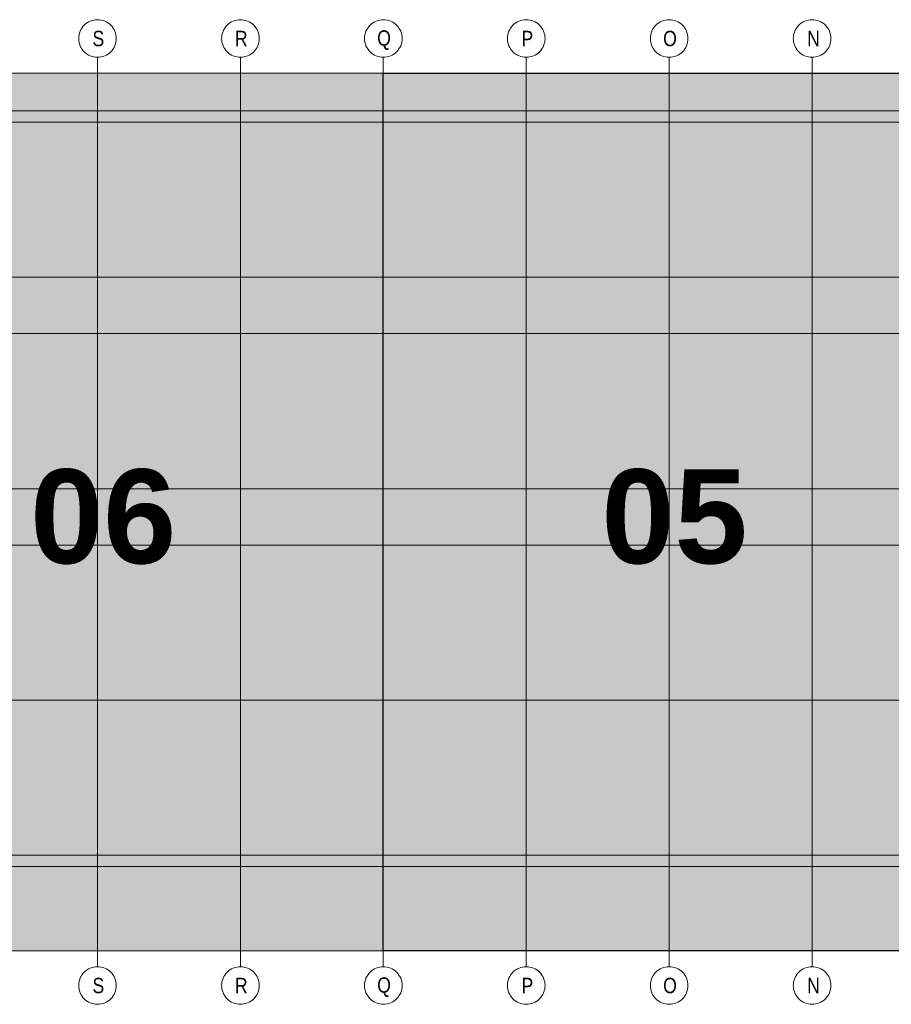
# Model space of a CAD drawing. Extents: x -720 to 300, y 62 to 1107.
# Tile 50 of 250: x 152 to 192, y 238 to 282. Entities that reach past the tile are written whole.
import ezdxf
from ezdxf.lldxf.tags import DXFTag

# ---------------------------------------------------------------- set-up
doc = ezdxf.new("R2010")
doc.units = 0
doc.layers.get('0').update_dxf_attribs({"lineweight": 35})
doc.layers.add('PK_LP', color=7, linetype='Continuous', lineweight=9)
doc.layers.add('PK_LP_Achsen', color=7, linetype='STRICHPUNKT2', lineweight=5)
doc.layers.add('PK_LP_T05', color=4, linetype='Continuous', lineweight=9, true_color=0x00ffff)
doc.layers.add('PK_LP_T05_Rest', color=9, linetype='Continuous', lineweight=9, true_color=0x808080)
doc.styles.get("Standard").update_dxf_attribs({"font": 'ARIALN.TTF'})
tags = doc.linetypes.add('grob', pattern=[14, 3, -8, 3]).pattern_tags.tags
tags[8:9] = [DXFTag(74, 4), DXFTag(75, 0), DXFTag(340, '0'), DXFTag(46, 0.0), DXFTag(50, 0.0), DXFTag(44, 0.0), DXFTag(45, 0.0)]
tags[6:7] = [DXFTag(74, 4), DXFTag(75, 0), DXFTag(340, '0'), DXFTag(46, 0.0), DXFTag(50, 0.0), DXFTag(44, 0.0), DXFTag(45, 0.0)]
tags[4:5] = [DXFTag(74, 4), DXFTag(75, 0), DXFTag(340, '0'), DXFTag(46, 0.0), DXFTag(50, 0.0), DXFTag(44, 0.0), DXFTag(45, 0.0)]
tags = doc.linetypes.add('STRICHPUNKT2', pattern=[12.7, 6.35, -3.175, 0, -3.175]).pattern_tags.tags
tags[10:11] = [DXFTag(74, 4), DXFTag(75, 0), DXFTag(340, '0'), DXFTag(46, 0.0), DXFTag(50, 0.0), DXFTag(44, 0.0), DXFTag(45, 0.0)]
tags[8:9] = [DXFTag(74, 4), DXFTag(75, 0), DXFTag(340, '0'), DXFTag(46, 0.0), DXFTag(50, 0.0), DXFTag(44, 0.0), DXFTag(45, 0.0)]
tags[6:7] = [DXFTag(74, 4), DXFTag(75, 0), DXFTag(340, '0'), DXFTag(46, 0.0), DXFTag(50, 0.0), DXFTag(44, 0.0), DXFTag(45, 0.0)]
tags[4:5] = [DXFTag(74, 4), DXFTag(75, 0), DXFTag(340, '0'), DXFTag(46, 0.0), DXFTag(50, 0.0), DXFTag(44, 0.0), DXFTag(45, 0.0)]

# ---------------------------------------------------------------- blocks, each defined once
blk = doc.blocks.new('Blockreferenz-A06G9FG98I')
at = {"color": 0, "linetype": 'ByBlock', "lineweight": -2, "ltscale": 0.13}
blk.add_solid([(168.848, 240.014), (168.848, 279.685), (194.688, 240.014), (194.688, 279.685)], dxfattribs=at)
at = {"layer": 'PK_LP', "linetype": 'grob', "lineweight": 5, "ltscale": 0.13}
for p, q in [((143.008, 279.685), (168.848, 279.685)), ((168.848, 279.685), (168.848, 240.014)), ((168.848, 240.014), (143.008, 240.014))]:
    blk.add_line(p, q, dxfattribs=at)
at = {"layer": 'PK_LP', "linetype": 'grob', "lineweight": 30, "ltscale": 0.3}
for p, q in [((168.848, 279.685), (194.688, 279.685)), ((168.848, 240.014), (168.848, 279.685)), ((194.688, 240.014), (168.848, 240.014))]:
    blk.add_line(p, q, dxfattribs=at)
at = {"layer": 'PK_LP', "linetype": 'ByBlock', "lineweight": -2, "ltscale": 0.13}
blk.add_line((168.848, 240.014), (168.848, 279.685), dxfattribs=at)
at = {"layer": 'PK_LP', "linetype": 'ByBlock', "lineweight": 13, "ltscale": 0.13}
for p, q in [((208.206, 277.985), (143.516, 277.985)), ((142.501, 243.82), (195.196, 243.82))]:
    blk.add_line(p, q, dxfattribs=at)
at = {"layer": 'PK_LP_Achsen', "linetype": 'ByBlock', "ltscale": 0.13}
for p, q in [((155.222, 281.73), (155.271, 281.797)), ((155.271, 281.797), (155.327, 281.859)), ((155.327, 281.859), (155.389, 281.915)), ((155.389, 281.915), (155.456, 281.964)), ((155.456, 281.964), (155.528, 282.007)), ((155.528, 282.007), (155.603, 282.043)), ((155.603, 282.043), (155.682, 282.071)), ((155.682, 282.071), (155.763, 282.091)), ((155.763, 282.091), (155.845, 282.103)), ((155.845, 282.103), (155.928, 282.108)), ((155.928, 282.108), (156.012, 282.103)), ((156.012, 282.103), (156.094, 282.091)), ((156.094, 282.091), (156.175, 282.071)), ((156.175, 282.071), (156.254, 282.043)), ((156.254, 282.043), (156.329, 282.007)), ((156.329, 282.007), (156.401, 281.964)), ((156.401, 281.964), (156.468, 281.915)), ((156.468, 281.915), (156.529, 281.859)), ((156.529, 281.859), (156.585, 281.797)), ((156.585, 281.797), (156.635, 281.73)), ((161.682, 281.73), (161.731, 281.797)), ((161.731, 281.797), (161.787, 281.859)), ((161.787, 281.859), (161.849, 281.915)), ((161.849, 281.915), (161.916, 281.964)), ((161.916, 281.964), (161.988, 282.007)), ((161.988, 282.007), (162.063, 282.043)), ((162.063, 282.043), (162.142, 282.071)), ((162.142, 282.071), (162.223, 282.091)), ((162.223, 282.091), (162.305, 282.103)), ((162.305, 282.103), (162.388, 282.108)), ((162.388, 282.108), (162.472, 282.103)), ((162.472, 282.103), (162.554, 282.091)), ((162.554, 282.091), (162.635, 282.071)), ((162.635, 282.071), (162.714, 282.043)), ((162.714, 282.043), (162.789, 282.007)), ((162.789, 282.007), (162.861, 281.964)), ((162.861, 281.964), (162.928, 281.915)), ((162.928, 281.915), (162.989, 281.859)), ((162.989, 281.859), (163.045, 281.797)), ((163.045, 281.797), (163.095, 281.73)), ((168.142, 281.73), (168.191, 281.797)), ((168.191, 281.797), (168.247, 281.859)), ((168.247, 281.859), (168.309, 281.915)), ((168.309, 281.915), (168.376, 281.964)), ((168.376, 281.964), (168.448, 282.007)), ((168.448, 282.007), (168.523, 282.043)), ((168.523, 282.043), (168.602, 282.071)), ((168.602, 282.071), (168.683, 282.091)), ((168.683, 282.091), (168.765, 282.103)), ((168.765, 282.103), (168.848, 282.108)), ((168.848, 282.108), (168.932, 282.103)), ((168.932, 282.103), (169.014, 282.091)), ((169.014, 282.091), (169.095, 282.071)), ((169.095, 282.071), (169.174, 282.043)), ((169.174, 282.043), (169.249, 282.007)), ((169.249, 282.007), (169.321, 281.964)), ((169.321, 281.964), (169.388, 281.915)), ((169.388, 281.915), (169.449, 281.859)), ((169.449, 281.859), (169.505, 281.797)), ((169.505, 281.797), (169.555, 281.73)), ((174.602, 281.73), (174.651, 281.797)), ((174.651, 281.797), (174.707, 281.859)), ((174.707, 281.859), (174.769, 281.915)), ((174.769, 281.915), (174.836, 281.964)), ((174.836, 281.964), (174.908, 282.007)), ((174.908, 282.007), (174.983, 282.043)), ((174.983, 282.043), (175.062, 282.071)), ((175.062, 282.071), (175.143, 282.091)), ((175.143, 282.091), (175.225, 282.103)), ((175.225, 282.103), (175.308, 282.108)), ((175.308, 282.108), (175.392, 282.103)), ((175.392, 282.103), (175.474, 282.091)), ((175.474, 282.091), (175.555, 282.071)), ((175.555, 282.071), (175.634, 282.043)), ((175.634, 282.043), (175.709, 282.007)), ((175.709, 282.007), (175.781, 281.964)), ((175.781, 281.964), (175.848, 281.915)), ((175.848, 281.915), (175.909, 281.859)), ((175.909, 281.859), (175.965, 281.797)), ((175.965, 281.797), (176.015, 281.73)), ((181.062, 281.73), (181.111, 281.797)), ((181.111, 281.797), (181.167, 281.859)), ((181.167, 281.859), (181.229, 281.915)), ((181.229, 281.915), (181.296, 281.964)), ((181.296, 281.964), (181.368, 282.007)), ((181.368, 282.007), (181.443, 282.043)), ((181.443, 282.043), (181.522, 282.071)), ((181.522, 282.071), (181.603, 282.091)), ((181.603, 282.091), (181.685, 282.103)), ((181.685, 282.103), (181.768, 282.108)), ((181.768, 282.108), (181.852, 282.103)), ((181.852, 282.103), (181.934, 282.091)), ((181.934, 282.091), (182.015, 282.071)), ((182.015, 282.071), (182.094, 282.043)), ((182.094, 282.043), (182.169, 282.007)), ((182.169, 282.007), (182.241, 281.964)), ((182.241, 281.964), (182.308, 281.915)), ((182.308, 281.915), (182.369, 281.859)), ((182.369, 281.859), (182.425, 281.797)), ((182.425, 281.797), (182.475, 281.73)), ((187.522, 281.73), (187.571, 281.797)), ((187.571, 281.797), (187.627, 281.859)), ((187.627, 281.859), (187.689, 281.915)), ((187.689, 281.915), (187.756, 281.964)), ((187.756, 281.964), (187.828, 282.007)), ((187.828, 282.007), (187.903, 282.043)), ((187.903, 282.043), (187.982, 282.071)), ((187.982, 282.071), (188.063, 282.091)), ((188.063, 282.091), (188.145, 282.103)), ((188.145, 282.103), (188.228, 282.108)), ((188.228, 282.108), (188.312, 282.103)), ((188.312, 282.103), (188.394, 282.091)), ((188.394, 282.091), (188.475, 282.071)), ((188.475, 282.071), (188.554, 282.043)), ((188.554, 282.043), (188.629, 282.007)), ((188.629, 282.007), (188.701, 281.964)), ((188.701, 281.964), (188.768, 281.915)), ((188.768, 281.915), (188.829, 281.859)), ((188.829, 281.859), (188.885, 281.797)), ((188.885, 281.797), (188.935, 281.73)), ((155.083, 281.341), (155.095, 281.423)), ((155.095, 281.423), (155.115, 281.504)), ((155.115, 281.504), (155.143, 281.583)), ((155.143, 281.583), (155.179, 281.658)), ((155.179, 281.658), (155.222, 281.73)), ((156.635, 281.73), (156.678, 281.658)), ((156.678, 281.658), (156.714, 281.583)), ((156.714, 281.583), (156.742, 281.504)), ((156.742, 281.504), (156.762, 281.423)), ((156.762, 281.423), (156.774, 281.341)), ((161.543, 281.341), (161.555, 281.423)), ((161.555, 281.423), (161.575, 281.504)), ((161.575, 281.504), (161.603, 281.583)), ((161.603, 281.583), (161.639, 281.658)), ((161.639, 281.658), (161.682, 281.73)), ((163.095, 281.73), (163.138, 281.658)), ((163.138, 281.658), (163.174, 281.583)), ((163.174, 281.583), (163.202, 281.504)), ((163.202, 281.504), (163.222, 281.423)), ((163.222, 281.423), (163.234, 281.341)), ((168.003, 281.341), (168.015, 281.423)), ((168.015, 281.423), (168.035, 281.504)), ((168.035, 281.504), (168.063, 281.583)), ((168.063, 281.583), (168.099, 281.658)), ((168.099, 281.658), (168.142, 281.73)), ((169.555, 281.73), (169.598, 281.658)), ((169.598, 281.658), (169.634, 281.583)), ((169.634, 281.583), (169.662, 281.504)), ((169.662, 281.504), (169.682, 281.423)), ((169.682, 281.423), (169.694, 281.341)), ((174.463, 281.341), (174.475, 281.423)), ((174.475, 281.423), (174.495, 281.504)), ((174.495, 281.504), (174.523, 281.583)), ((174.523, 281.583), (174.559, 281.658)), ((174.559, 281.658), (174.602, 281.73)), ((176.015, 281.73), (176.058, 281.658)), ((176.058, 281.658), (176.094, 281.583)), ((176.094, 281.583), (176.122, 281.504)), ((176.122, 281.504), (176.142, 281.423)), ((176.142, 281.423), (176.154, 281.341)), ((180.923, 281.341), (180.935, 281.423)), ((180.935, 281.423), (180.955, 281.504)), ((180.955, 281.504), (180.983, 281.583)), ((180.983, 281.583), (181.019, 281.658)), ((181.019, 281.658), (181.062, 281.73)), ((182.475, 281.73), (182.518, 281.658)), ((182.518, 281.658), (182.554, 281.583)), ((182.554, 281.583), (182.582, 281.504)), ((182.582, 281.504), (182.602, 281.423)), ((182.602, 281.423), (182.614, 281.341)), ((187.383, 281.341), (187.395, 281.423)), ((187.395, 281.423), (187.415, 281.504)), ((187.415, 281.504), (187.443, 281.583)), ((187.443, 281.583), (187.479, 281.658)), ((187.479, 281.658), (187.522, 281.73)), ((188.935, 281.73), (188.978, 281.658)), ((188.978, 281.658), (189.014, 281.583)), ((189.014, 281.583), (189.042, 281.504)), ((189.042, 281.504), (189.062, 281.423)), ((189.062, 281.423), (189.074, 281.341)), ((155.078, 281.258), (155.083, 281.341)), ((155.083, 281.174), (155.078, 281.258)), ((155.095, 281.092), (155.083, 281.174)), ((155.115, 281.011), (155.095, 281.092)), ((155.143, 280.932), (155.115, 281.011)), ((155.179, 280.857), (155.143, 280.932)), ((156.714, 280.932), (156.678, 280.857)), ((156.742, 281.011), (156.714, 280.932)), ((156.762, 281.092), (156.742, 281.011)), ((156.774, 281.174), (156.762, 281.092)), ((156.774, 281.341), (156.778, 281.258)), ((156.778, 281.258), (156.774, 281.174)), ((161.538, 281.258), (161.543, 281.341)), ((161.543, 281.174), (161.538, 281.258)), ((161.555, 281.092), (161.543, 281.174)), ((161.575, 281.011), (161.555, 281.092)), ((161.603, 280.932), (161.575, 281.011)), ((161.639, 280.857), (161.603, 280.932)), ((163.174, 280.932), (163.138, 280.857)), ((163.202, 281.011), (163.174, 280.932)), ((163.222, 281.092), (163.202, 281.011)), ((163.234, 281.174), (163.222, 281.092)), ((163.234, 281.341), (163.238, 281.258)), ((163.238, 281.258), (163.234, 281.174)), ((167.998, 281.258), (168.003, 281.341)), ((168.003, 281.174), (167.998, 281.258)), ((168.015, 281.092), (168.003, 281.174)), ((168.035, 281.011), (168.015, 281.092)), ((168.063, 280.932), (168.035, 281.011)), ((168.099, 280.857), (168.063, 280.932)), ((169.634, 280.932), (169.598, 280.857)), ((169.662, 281.011), (169.634, 280.932)), ((169.682, 281.092), (169.662, 281.011)), ((169.694, 281.174), (169.682, 281.092)), ((169.694, 281.341), (169.698, 281.258)), ((169.698, 281.258), (169.694, 281.174)), ((174.458, 281.258), (174.463, 281.341)), ((174.463, 281.174), (174.458, 281.258)), ((174.475, 281.092), (174.463, 281.174)), ((174.495, 281.011), (174.475, 281.092)), ((174.523, 280.932), (174.495, 281.011)), ((174.559, 280.857), (174.523, 280.932)), ((176.094, 280.932), (176.058, 280.857)), ((176.122, 281.011), (176.094, 280.932)), ((176.142, 281.092), (176.122, 281.011)), ((176.154, 281.174), (176.142, 281.092)), ((176.154, 281.341), (176.158, 281.258)), ((176.158, 281.258), (176.154, 281.174)), ((180.918, 281.258), (180.923, 281.341)), ((180.923, 281.174), (180.918, 281.258)), ((180.935, 281.092), (180.923, 281.174)), ((180.955, 281.011), (180.935, 281.092)), ((180.983, 280.932), (180.955, 281.011)), ((181.019, 280.857), (180.983, 280.932)), ((182.554, 280.932), (182.518, 280.857)), ((182.582, 281.011), (182.554, 280.932)), ((182.602, 281.092), (182.582, 281.011)), ((182.614, 281.174), (182.602, 281.092)), ((182.614, 281.341), (182.618, 281.258)), ((182.618, 281.258), (182.614, 281.174)), ((187.378, 281.258), (187.383, 281.341)), ((187.383, 281.174), (187.378, 281.258)), ((187.395, 281.092), (187.383, 281.174)), ((187.415, 281.011), (187.395, 281.092)), ((187.443, 280.932), (187.415, 281.011)), ((187.479, 280.857), (187.443, 280.932)), ((189.014, 280.932), (188.978, 280.857)), ((189.042, 281.011), (189.014, 280.932)), ((189.062, 281.092), (189.042, 281.011)), ((189.074, 281.174), (189.062, 281.092)), ((189.074, 281.341), (189.078, 281.258)), ((189.078, 281.258), (189.074, 281.174)), ((155.222, 280.785), (155.179, 280.857)), ((155.271, 280.718), (155.222, 280.785)), ((155.327, 280.656), (155.271, 280.718)), ((155.389, 280.6), (155.327, 280.656)), ((155.456, 280.551), (155.389, 280.6)), ((155.528, 280.508), (155.456, 280.551)), ((155.603, 280.472), (155.528, 280.508)), ((155.682, 280.444), (155.603, 280.472)), ((156.254, 280.472), (156.175, 280.444)), ((156.329, 280.508), (156.254, 280.472)), ((156.401, 280.551), (156.329, 280.508)), ((156.468, 280.6), (156.401, 280.551)), ((156.529, 280.656), (156.468, 280.6)), ((156.585, 280.718), (156.529, 280.656)), ((156.635, 280.785), (156.585, 280.718)), ((156.678, 280.857), (156.635, 280.785)), ((161.682, 280.785), (161.639, 280.857)), ((161.731, 280.718), (161.682, 280.785)), ((161.787, 280.656), (161.731, 280.718)), ((161.849, 280.6), (161.787, 280.656)), ((161.916, 280.551), (161.849, 280.6)), ((161.988, 280.508), (161.916, 280.551)), ((162.063, 280.472), (161.988, 280.508)), ((162.142, 280.444), (162.063, 280.472)), ((162.714, 280.472), (162.635, 280.444)), ((162.789, 280.508), (162.714, 280.472)), ((162.861, 280.551), (162.789, 280.508)), ((162.928, 280.6), (162.861, 280.551)), ((162.989, 280.656), (162.928, 280.6)), ((163.045, 280.718), (162.989, 280.656)), ((163.095, 280.785), (163.045, 280.718)), ((163.138, 280.857), (163.095, 280.785)), ((168.142, 280.785), (168.099, 280.857)), ((168.191, 280.718), (168.142, 280.785)), ((168.247, 280.656), (168.191, 280.718)), ((168.309, 280.6), (168.247, 280.656)), ((168.376, 280.551), (168.309, 280.6)), ((168.448, 280.508), (168.376, 280.551)), ((168.523, 280.472), (168.448, 280.508)), ((168.602, 280.444), (168.523, 280.472)), ((169.174, 280.472), (169.095, 280.444)), ((169.249, 280.508), (169.174, 280.472)), ((169.321, 280.551), (169.249, 280.508)), ((169.388, 280.6), (169.321, 280.551)), ((169.449, 280.656), (169.388, 280.6)), ((169.505, 280.718), (169.449, 280.656)), ((169.555, 280.785), (169.505, 280.718)), ((169.598, 280.857), (169.555, 280.785)), ((174.602, 280.785), (174.559, 280.857)), ((174.651, 280.718), (174.602, 280.785)), ((174.707, 280.656), (174.651, 280.718)), ((174.769, 280.6), (174.707, 280.656)), ((174.836, 280.551), (174.769, 280.6)), ((174.908, 280.508), (174.836, 280.551)), ((174.983, 280.472), (174.908, 280.508)), ((175.062, 280.444), (174.983, 280.472)), ((175.634, 280.472), (175.555, 280.444)), ((175.709, 280.508), (175.634, 280.472)), ((175.781, 280.551), (175.709, 280.508)), ((175.848, 280.6), (175.781, 280.551)), ((175.909, 280.656), (175.848, 280.6)), ((175.965, 280.718), (175.909, 280.656)), ((176.015, 280.785), (175.965, 280.718)), ((176.058, 280.857), (176.015, 280.785)), ((181.062, 280.785), (181.019, 280.857)), ((181.111, 280.718), (181.062, 280.785)), ((181.167, 280.656), (181.111, 280.718)), ((181.229, 280.6), (181.167, 280.656)), ((181.296, 280.551), (181.229, 280.6)), ((181.368, 280.508), (181.296, 280.551)), ((181.443, 280.472), (181.368, 280.508)), ((181.522, 280.444), (181.443, 280.472)), ((182.094, 280.472), (182.015, 280.444)), ((182.169, 280.508), (182.094, 280.472)), ((182.241, 280.551), (182.169, 280.508)), ((182.308, 280.6), (182.241, 280.551)), ((182.369, 280.656), (182.308, 280.6)), ((182.425, 280.718), (182.369, 280.656)), ((182.475, 280.785), (182.425, 280.718)), ((182.518, 280.857), (182.475, 280.785)), ((187.522, 280.785), (187.479, 280.857)), ((187.571, 280.718), (187.522, 280.785)), ((187.627, 280.656), (187.571, 280.718)), ((187.689, 280.6), (187.627, 280.656)), ((187.756, 280.551), (187.689, 280.6)), ((187.828, 280.508), (187.756, 280.551)), ((187.903, 280.472), (187.828, 280.508)), ((187.982, 280.444), (187.903, 280.472)), ((188.554, 280.472), (188.475, 280.444)), ((188.629, 280.508), (188.554, 280.472)), ((188.701, 280.551), (188.629, 280.508)), ((188.768, 280.6), (188.701, 280.551)), ((188.829, 280.656), (188.768, 280.6)), ((188.885, 280.718), (188.829, 280.656)), ((188.935, 280.785), (188.885, 280.718)), ((188.978, 280.857), (188.935, 280.785)), ((155.763, 280.424), (155.682, 280.444)), ((155.845, 280.412), (155.763, 280.424)), ((155.928, 280.408), (155.845, 280.412)), ((156.012, 280.412), (155.928, 280.408)), ((156.094, 280.424), (156.012, 280.412)), ((156.175, 280.444), (156.094, 280.424)), ((162.223, 280.424), (162.142, 280.444)), ((162.305, 280.412), (162.223, 280.424)), ((162.388, 280.408), (162.305, 280.412)), ((162.472, 280.412), (162.388, 280.408)), ((162.554, 280.424), (162.472, 280.412)), ((162.635, 280.444), (162.554, 280.424)), ((168.683, 280.424), (168.602, 280.444)), ((168.765, 280.412), (168.683, 280.424)), ((168.848, 280.408), (168.765, 280.412)), ((168.932, 280.412), (168.848, 280.408)), ((169.014, 280.424), (168.932, 280.412)), ((169.095, 280.444), (169.014, 280.424)), ((175.143, 280.424), (175.062, 280.444)), ((175.225, 280.412), (175.143, 280.424)), ((175.308, 280.408), (175.225, 280.412)), ((175.392, 280.412), (175.308, 280.408)), ((175.474, 280.424), (175.392, 280.412)), ((175.555, 280.444), (175.474, 280.424)), ((181.603, 280.424), (181.522, 280.444)), ((181.685, 280.412), (181.603, 280.424)), ((181.768, 280.408), (181.685, 280.412)), ((181.852, 280.412), (181.768, 280.408)), ((181.934, 280.424), (181.852, 280.412)), ((182.015, 280.444), (181.934, 280.424)), ((188.063, 280.424), (187.982, 280.444)), ((188.145, 280.412), (188.063, 280.424)), ((188.228, 280.408), (188.145, 280.412)), ((188.312, 280.412), (188.228, 280.408)), ((188.394, 280.424), (188.312, 280.412)), ((188.475, 280.444), (188.394, 280.424)), ((155.327, 239.042), (155.389, 239.098)), ((155.389, 239.098), (155.456, 239.148)), ((155.456, 239.148), (155.528, 239.191)), ((155.528, 239.191), (155.603, 239.227)), ((155.603, 239.227), (155.682, 239.255)), ((155.682, 239.255), (155.763, 239.275)), ((155.763, 239.275), (155.845, 239.287)), ((155.845, 239.287), (155.928, 239.291)), ((155.928, 239.291), (156.012, 239.287)), ((156.012, 239.287), (156.094, 239.275)), ((156.094, 239.275), (156.175, 239.255)), ((156.175, 239.255), (156.254, 239.227)), ((156.254, 239.227), (156.329, 239.191)), ((156.329, 239.191), (156.401, 239.148)), ((156.401, 239.148), (156.468, 239.098)), ((156.468, 239.098), (156.529, 239.042)), ((161.787, 239.042), (161.849, 239.098)), ((161.849, 239.098), (161.916, 239.148)), ((161.916, 239.148), (161.988, 239.191)), ((161.988, 239.191), (162.063, 239.227)), ((162.063, 239.227), (162.142, 239.255)), ((162.142, 239.255), (162.223, 239.275)), ((162.223, 239.275), (162.305, 239.287)), ((162.305, 239.287), (162.388, 239.291)), ((162.388, 239.291), (162.472, 239.287)), ((162.472, 239.287), (162.554, 239.275)), ((162.554, 239.275), (162.635, 239.255)), ((162.635, 239.255), (162.714, 239.227)), ((162.714, 239.227), (162.789, 239.191)), ((162.789, 239.191), (162.861, 239.148)), ((162.861, 239.148), (162.928, 239.098)), ((162.928, 239.098), (162.989, 239.042)), ((168.247, 239.042), (168.309, 239.098)), ((168.309, 239.098), (168.376, 239.148)), ((168.376, 239.148), (168.448, 239.191)), ((168.448, 239.191), (168.523, 239.227)), ((168.523, 239.227), (168.602, 239.255)), ((168.602, 239.255), (168.683, 239.275)), ((168.683, 239.275), (168.765, 239.287)), ((168.765, 239.287), (168.848, 239.291)), ((168.848, 239.291), (168.932, 239.287)), ((168.932, 239.287), (169.014, 239.275)), ((169.014, 239.275), (169.095, 239.255)), ((169.095, 239.255), (169.174, 239.227)), ((169.174, 239.227), (169.249, 239.191)), ((169.249, 239.191), (169.321, 239.148)), ((169.321, 239.148), (169.388, 239.098)), ((169.388, 239.098), (169.449, 239.042)), ((174.707, 239.042), (174.769, 239.098)), ((174.769, 239.098), (174.836, 239.148)), ((174.836, 239.148), (174.908, 239.191)), ((174.908, 239.191), (174.983, 239.227)), ((174.983, 239.227), (175.062, 239.255)), ((175.062, 239.255), (175.143, 239.275)), ((175.143, 239.275), (175.225, 239.287)), ((175.225, 239.287), (175.308, 239.291)), ((175.308, 239.291), (175.392, 239.287)), ((175.392, 239.287), (175.474, 239.275)), ((175.474, 239.275), (175.555, 239.255)), ((175.555, 239.255), (175.634, 239.227)), ((175.634, 239.227), (175.709, 239.191)), ((175.709, 239.191), (175.781, 239.148)), ((175.781, 239.148), (175.848, 239.098)), ((175.848, 239.098), (175.909, 239.042)), ((181.167, 239.042), (181.229, 239.098)), ((181.229, 239.098), (181.296, 239.148)), ((181.296, 239.148), (181.368, 239.191)), ((181.368, 239.191), (181.443, 239.227)), ((181.443, 239.227), (181.522, 239.255)), ((181.522, 239.255), (181.603, 239.275)), ((181.603, 239.275), (181.685, 239.287)), ((181.685, 239.287), (181.768, 239.291)), ((181.768, 239.291), (181.852, 239.287)), ((181.852, 239.287), (181.934, 239.275)), ((181.934, 239.275), (182.015, 239.255)), ((182.015, 239.255), (182.094, 239.227)), ((182.094, 239.227), (182.169, 239.191)), ((182.169, 239.191), (182.241, 239.148)), ((182.241, 239.148), (182.308, 239.098)), ((182.308, 239.098), (182.369, 239.042)), ((187.627, 239.042), (187.689, 239.098)), ((187.689, 239.098), (187.756, 239.148)), ((187.756, 239.148), (187.828, 239.191)), ((187.828, 239.191), (187.903, 239.227)), ((187.903, 239.227), (187.982, 239.255)), ((187.982, 239.255), (188.063, 239.275)), ((188.063, 239.275), (188.145, 239.287)), ((188.145, 239.287), (188.228, 239.291)), ((188.228, 239.291), (188.312, 239.287)), ((188.312, 239.287), (188.394, 239.275)), ((188.394, 239.275), (188.475, 239.255)), ((188.475, 239.255), (188.554, 239.227)), ((188.554, 239.227), (188.629, 239.191)), ((188.629, 239.191), (188.701, 239.148)), ((188.701, 239.148), (188.768, 239.098)), ((188.768, 239.098), (188.829, 239.042)), ((155.083, 238.525), (155.095, 238.607)), ((155.095, 238.607), (155.115, 238.688)), ((155.115, 238.688), (155.143, 238.767)), ((155.143, 238.767), (155.179, 238.842)), ((155.179, 238.842), (155.222, 238.914)), ((155.222, 238.914), (155.271, 238.981)), ((155.271, 238.981), (155.327, 239.042)), ((156.529, 239.042), (156.585, 238.981)), ((156.585, 238.981), (156.635, 238.914)), ((156.635, 238.914), (156.678, 238.842)), ((156.678, 238.842), (156.714, 238.767)), ((156.714, 238.767), (156.742, 238.688)), ((156.742, 238.688), (156.762, 238.607)), ((156.762, 238.607), (156.774, 238.525)), ((161.543, 238.525), (161.555, 238.607)), ((161.555, 238.607), (161.575, 238.688)), ((161.575, 238.688), (161.603, 238.767)), ((161.603, 238.767), (161.639, 238.842)), ((161.639, 238.842), (161.682, 238.914)), ((161.682, 238.914), (161.731, 238.981)), ((161.731, 238.981), (161.787, 239.042)), ((162.989, 239.042), (163.045, 238.981)), ((163.045, 238.981), (163.095, 238.914)), ((163.095, 238.914), (163.138, 238.842)), ((163.138, 238.842), (163.174, 238.767)), ((163.174, 238.767), (163.202, 238.688)), ((163.202, 238.688), (163.222, 238.607)), ((163.222, 238.607), (163.234, 238.525)), ((168.003, 238.525), (168.015, 238.607)), ((168.015, 238.607), (168.035, 238.688)), ((168.035, 238.688), (168.063, 238.767)), ((168.063, 238.767), (168.099, 238.842)), ((168.099, 238.842), (168.142, 238.914)), ((168.142, 238.914), (168.191, 238.981)), ((168.191, 238.981), (168.247, 239.042)), ((169.449, 239.042), (169.505, 238.981)), ((169.505, 238.981), (169.555, 238.914)), ((169.555, 238.914), (169.598, 238.842)), ((169.598, 238.842), (169.634, 238.767)), ((169.634, 238.767), (169.662, 238.688)), ((169.662, 238.688), (169.682, 238.607)), ((169.682, 238.607), (169.694, 238.525)), ((174.463, 238.525), (174.475, 238.607)), ((174.475, 238.607), (174.495, 238.688)), ((174.495, 238.688), (174.523, 238.767)), ((174.523, 238.767), (174.559, 238.842)), ((174.559, 238.842), (174.602, 238.914)), ((174.602, 238.914), (174.651, 238.981)), ((174.651, 238.981), (174.707, 239.042)), ((175.909, 239.042), (175.965, 238.981)), ((175.965, 238.981), (176.015, 238.914)), ((176.015, 238.914), (176.058, 238.842)), ((176.058, 238.842), (176.094, 238.767)), ((176.094, 238.767), (176.122, 238.688)), ((176.122, 238.688), (176.142, 238.607)), ((176.142, 238.607), (176.154, 238.525)), ((180.923, 238.525), (180.935, 238.607)), ((180.935, 238.607), (180.955, 238.688)), ((180.955, 238.688), (180.983, 238.767)), ((180.983, 238.767), (181.019, 238.842)), ((181.019, 238.842), (181.062, 238.914)), ((181.062, 238.914), (181.111, 238.981)), ((181.111, 238.981), (181.167, 239.042)), ((182.369, 239.042), (182.425, 238.981)), ((182.425, 238.981), (182.475, 238.914)), ((182.475, 238.914), (182.518, 238.842)), ((182.518, 238.842), (182.554, 238.767)), ((182.554, 238.767), (182.582, 238.688)), ((182.582, 238.688), (182.602, 238.607)), ((182.602, 238.607), (182.614, 238.525)), ((187.383, 238.525), (187.395, 238.607)), ((187.395, 238.607), (187.415, 238.688)), ((187.415, 238.688), (187.443, 238.767)), ((187.443, 238.767), (187.479, 238.842)), ((187.479, 238.842), (187.522, 238.914)), ((187.522, 238.914), (187.571, 238.981)), ((187.571, 238.981), (187.627, 239.042)), ((188.829, 239.042), (188.885, 238.981)), ((188.885, 238.981), (188.935, 238.914)), ((188.935, 238.914), (188.978, 238.842)), ((188.978, 238.842), (189.014, 238.767)), ((189.014, 238.767), (189.042, 238.688)), ((189.042, 238.688), (189.062, 238.607)), ((189.062, 238.607), (189.074, 238.525)), ((155.078, 238.441), (155.083, 238.525)), ((155.083, 238.358), (155.078, 238.441)), ((155.095, 238.275), (155.083, 238.358)), ((155.115, 238.195), (155.095, 238.275)), ((155.143, 238.116), (155.115, 238.195)), ((156.742, 238.195), (156.714, 238.116)), ((156.762, 238.275), (156.742, 238.195)), ((156.774, 238.358), (156.762, 238.275)), ((156.774, 238.525), (156.778, 238.441)), ((156.778, 238.441), (156.774, 238.358)), ((161.538, 238.441), (161.543, 238.525)), ((161.543, 238.358), (161.538, 238.441)), ((161.555, 238.275), (161.543, 238.358)), ((161.575, 238.195), (161.555, 238.275)), ((161.603, 238.116), (161.575, 238.195)), ((163.202, 238.195), (163.174, 238.116)), ((163.222, 238.275), (163.202, 238.195)), ((163.234, 238.358), (163.222, 238.275)), ((163.234, 238.525), (163.238, 238.441)), ((163.238, 238.441), (163.234, 238.358)), ((167.998, 238.441), (168.003, 238.525)), ((168.003, 238.358), (167.998, 238.441)), ((168.015, 238.275), (168.003, 238.358)), ((168.035, 238.195), (168.015, 238.275)), ((168.063, 238.116), (168.035, 238.195)), ((169.662, 238.195), (169.634, 238.116)), ((169.682, 238.275), (169.662, 238.195)), ((169.694, 238.358), (169.682, 238.275)), ((169.694, 238.525), (169.698, 238.441)), ((169.698, 238.441), (169.694, 238.358)), ((174.458, 238.441), (174.463, 238.525)), ((174.463, 238.358), (174.458, 238.441)), ((174.475, 238.275), (174.463, 238.358)), ((174.495, 238.195), (174.475, 238.275)), ((174.523, 238.116), (174.495, 238.195)), ((176.122, 238.195), (176.094, 238.116)), ((176.142, 238.275), (176.122, 238.195)), ((176.154, 238.358), (176.142, 238.275)), ((176.154, 238.525), (176.158, 238.441)), ((176.158, 238.441), (176.154, 238.358)), ((180.918, 238.441), (180.923, 238.525)), ((180.923, 238.358), (180.918, 238.441)), ((180.935, 238.275), (180.923, 238.358)), ((180.955, 238.195), (180.935, 238.275)), ((180.983, 238.116), (180.955, 238.195)), ((182.582, 238.195), (182.554, 238.116)), ((182.602, 238.275), (182.582, 238.195)), ((182.614, 238.358), (182.602, 238.275)), ((182.614, 238.525), (182.618, 238.441)), ((182.618, 238.441), (182.614, 238.358)), ((187.378, 238.441), (187.383, 238.525)), ((187.383, 238.358), (187.378, 238.441)), ((187.395, 238.275), (187.383, 238.358)), ((187.415, 238.195), (187.395, 238.275)), ((187.443, 238.116), (187.415, 238.195)), ((189.042, 238.195), (189.014, 238.116)), ((189.062, 238.275), (189.042, 238.195)), ((189.074, 238.358), (189.062, 238.275)), ((189.074, 238.525), (189.078, 238.441)), ((189.078, 238.441), (189.074, 238.358)), ((155.179, 238.041), (155.143, 238.116)), ((155.222, 237.969), (155.179, 238.041)), ((155.271, 237.902), (155.222, 237.969)), ((155.327, 237.84), (155.271, 237.902)), ((155.389, 237.784), (155.327, 237.84)), ((155.456, 237.735), (155.389, 237.784)), ((155.528, 237.692), (155.456, 237.735)), ((156.401, 237.735), (156.329, 237.692)), ((156.468, 237.784), (156.401, 237.735)), ((156.529, 237.84), (156.468, 237.784)), ((156.585, 237.902), (156.529, 237.84)), ((156.635, 237.969), (156.585, 237.902)), ((156.678, 238.041), (156.635, 237.969)), ((156.714, 238.116), (156.678, 238.041)), ((161.639, 238.041), (161.603, 238.116)), ((161.682, 237.969), (161.639, 238.041)), ((161.731, 237.902), (161.682, 237.969)), ((161.787, 237.84), (161.731, 237.902)), ((161.849, 237.784), (161.787, 237.84)), ((161.916, 237.735), (161.849, 237.784)), ((161.988, 237.692), (161.916, 237.735)), ((162.861, 237.735), (162.789, 237.692)), ((162.928, 237.784), (162.861, 237.735)), ((162.989, 237.84), (162.928, 237.784)), ((163.045, 237.902), (162.989, 237.84)), ((163.095, 237.969), (163.045, 237.902)), ((163.138, 238.041), (163.095, 237.969)), ((163.174, 238.116), (163.138, 238.041)), ((168.099, 238.041), (168.063, 238.116)), ((168.142, 237.969), (168.099, 238.041)), ((168.191, 237.902), (168.142, 237.969)), ((168.247, 237.84), (168.191, 237.902)), ((168.309, 237.784), (168.247, 237.84)), ((168.376, 237.735), (168.309, 237.784)), ((168.448, 237.692), (168.376, 237.735)), ((169.321, 237.735), (169.249, 237.692)), ((169.388, 237.784), (169.321, 237.735)), ((169.449, 237.84), (169.388, 237.784)), ((169.505, 237.902), (169.449, 237.84)), ((169.555, 237.969), (169.505, 237.902)), ((169.598, 238.041), (169.555, 237.969)), ((169.634, 238.116), (169.598, 238.041)), ((174.559, 238.041), (174.523, 238.116)), ((174.602, 237.969), (174.559, 238.041)), ((174.651, 237.902), (174.602, 237.969)), ((174.707, 237.84), (174.651, 237.902)), ((174.769, 237.784), (174.707, 237.84)), ((174.836, 237.735), (174.769, 237.784)), ((174.908, 237.692), (174.836, 237.735)), ((175.781, 237.735), (175.709, 237.692)), ((175.848, 237.784), (175.781, 237.735)), ((175.909, 237.84), (175.848, 237.784)), ((175.965, 237.902), (175.909, 237.84)), ((176.015, 237.969), (175.965, 237.902)), ((176.058, 238.041), (176.015, 237.969)), ((176.094, 238.116), (176.058, 238.041)), ((181.019, 238.041), (180.983, 238.116)), ((181.062, 237.969), (181.019, 238.041)), ((181.111, 237.902), (181.062, 237.969)), ((181.167, 237.84), (181.111, 237.902)), ((181.229, 237.784), (181.167, 237.84)), ((181.296, 237.735), (181.229, 237.784)), ((181.368, 237.692), (181.296, 237.735)), ((182.241, 237.735), (182.169, 237.692)), ((182.308, 237.784), (182.241, 237.735)), ((182.369, 237.84), (182.308, 237.784)), ((182.425, 237.902), (182.369, 237.84)), ((182.475, 237.969), (182.425, 237.902)), ((182.518, 238.041), (182.475, 237.969)), ((182.554, 238.116), (182.518, 238.041)), ((187.479, 238.041), (187.443, 238.116)), ((187.522, 237.969), (187.479, 238.041)), ((187.571, 237.902), (187.522, 237.969)), ((187.627, 237.84), (187.571, 237.902)), ((187.689, 237.784), (187.627, 237.84)), ((187.756, 237.735), (187.689, 237.784)), ((187.828, 237.692), (187.756, 237.735)), ((188.701, 237.735), (188.629, 237.692)), ((188.768, 237.784), (188.701, 237.735)), ((188.829, 237.84), (188.768, 237.784)), ((188.885, 237.902), (188.829, 237.84)), ((188.935, 237.969), (188.885, 237.902)), ((188.978, 238.041), (188.935, 237.969)), ((189.014, 238.116), (188.978, 238.041)), ((155.603, 237.656), (155.528, 237.692)), ((155.682, 237.628), (155.603, 237.656)), ((155.763, 237.608), (155.682, 237.628)), ((155.845, 237.595), (155.763, 237.608)), ((155.928, 237.591), (155.845, 237.595)), ((156.012, 237.595), (155.928, 237.591)), ((156.094, 237.608), (156.012, 237.595)), ((156.175, 237.628), (156.094, 237.608)), ((156.254, 237.656), (156.175, 237.628)), ((156.329, 237.692), (156.254, 237.656)), ((162.063, 237.656), (161.988, 237.692)), ((162.142, 237.628), (162.063, 237.656)), ((162.223, 237.608), (162.142, 237.628)), ((162.305, 237.595), (162.223, 237.608)), ((162.388, 237.591), (162.305, 237.595)), ((162.472, 237.595), (162.388, 237.591)), ((162.554, 237.608), (162.472, 237.595)), ((162.635, 237.628), (162.554, 237.608)), ((162.714, 237.656), (162.635, 237.628)), ((162.789, 237.692), (162.714, 237.656)), ((168.523, 237.656), (168.448, 237.692)), ((168.602, 237.628), (168.523, 237.656)), ((168.683, 237.608), (168.602, 237.628)), ((168.765, 237.595), (168.683, 237.608)), ((168.848, 237.591), (168.765, 237.595)), ((168.932, 237.595), (168.848, 237.591)), ((169.014, 237.608), (168.932, 237.595)), ((169.095, 237.628), (169.014, 237.608)), ((169.174, 237.656), (169.095, 237.628)), ((169.249, 237.692), (169.174, 237.656)), ((174.983, 237.656), (174.908, 237.692)), ((175.062, 237.628), (174.983, 237.656)), ((175.143, 237.608), (175.062, 237.628)), ((175.225, 237.595), (175.143, 237.608)), ((175.308, 237.591), (175.225, 237.595)), ((175.392, 237.595), (175.308, 237.591)), ((175.474, 237.608), (175.392, 237.595)), ((175.555, 237.628), (175.474, 237.608)), ((175.634, 237.656), (175.555, 237.628)), ((175.709, 237.692), (175.634, 237.656)), ((181.443, 237.656), (181.368, 237.692)), ((181.522, 237.628), (181.443, 237.656)), ((181.603, 237.608), (181.522, 237.628)), ((181.685, 237.595), (181.603, 237.608)), ((181.768, 237.591), (181.685, 237.595)), ((181.852, 237.595), (181.768, 237.591)), ((181.934, 237.608), (181.852, 237.595)), ((182.015, 237.628), (181.934, 237.608)), ((182.094, 237.656), (182.015, 237.628)), ((182.169, 237.692), (182.094, 237.656)), ((187.903, 237.656), (187.828, 237.692)), ((187.982, 237.628), (187.903, 237.656)), ((188.063, 237.608), (187.982, 237.628)), ((188.145, 237.595), (188.063, 237.608)), ((188.228, 237.591), (188.145, 237.595)), ((188.312, 237.595), (188.228, 237.591)), ((188.394, 237.608), (188.312, 237.595)), ((188.475, 237.628), (188.394, 237.608)), ((188.554, 237.656), (188.475, 237.628)), ((188.629, 237.692), (188.554, 237.656))]:
    blk.add_line(p, q, dxfattribs=at)
at = {"layer": 'PK_LP_Achsen', "linetype": 'STRICHPUNKT2', "ltscale": 0.13}
for p, q in [((155.928, 280.408), (155.928, 239.291)), ((162.388, 280.408), (162.388, 239.291)), ((168.848, 280.408), (168.848, 239.291)), ((175.308, 280.408), (175.308, 239.291)), ((181.768, 280.408), (181.768, 239.291)), ((188.228, 280.408), (188.228, 239.291)), ((127.158, 277.478), (281.768, 277.478)), ((127.158, 270.465), (281.768, 270.465)), ((127.158, 267.915), (281.768, 267.915)), ((127.158, 260.903), (281.768, 260.903)), ((127.158, 258.353), (281.768, 258.353)), ((127.158, 251.34), (281.768, 251.34)), ((127.158, 244.328), (281.768, 244.328))]:
    blk.add_line(p, q, dxfattribs=at)
at = {"layer": 'PK_LP_T05_Rest', "linetype": 'ByBlock', "lineweight": -2, "ltscale": 0.13}
blk.add_solid([(143.008, 240.014), (143.008, 279.685), (168.848, 240.014), (168.848, 279.685)], dxfattribs=at)
at = {"layer": 'PK_LP', "linetype": 'ByBlock', "lineweight": 25, "ltscale": 0.25, "char_height": 4.25, "attachment_point": 1}
for s, insert in [('{\\fArial|b1|i0;06}', (152.886, 261.778)), ('{\\fArial|b1|i0;05}', (178.709, 261.778))]:
    blk.add_mtext(s, dxfattribs=dict(at, insert=insert))
at = {"layer": 'PK_LP_Achsen', "linetype": 'ByBlock', "ltscale": 0.13, "char_height": 0.69538, "attachment_point": 1}
for s, insert in [('{\\fArial Narrow;S}', (155.702, 281.605)), ('{\\fArial Narrow;R}', (162.137, 281.605)), ('{\\fArial Narrow;Q}', (168.57, 281.627)), ('{\\fArial Narrow;P}', (175.091, 281.605)), ('{\\fArial Narrow;O}', (181.495, 281.605)), ('{\\fArial Narrow;N}', (188.004, 281.605)), ('{\\fArial Narrow;S}', (155.702, 238.789)), ('{\\fArial Narrow;R}', (162.137, 238.789)), ('{\\fArial Narrow;Q}', (168.57, 238.811)), ('{\\fArial Narrow;P}', (175.091, 238.789)), ('{\\fArial Narrow;O}', (181.495, 238.789)), ('{\\fArial Narrow;N}', (188.004, 238.789))]:
    blk.add_mtext(s, dxfattribs=dict(at, insert=insert))

msp = doc.modelspace()

# ---------------------------------------------------------------- block references
at = {"layer": 'PK_LP_T05', "ltscale": 0.13}
msp.add_blockref('Blockreferenz-A06G9FG98I', (0, 0), dxfattribs=at)

doc.saveas('drawing.dxf')
